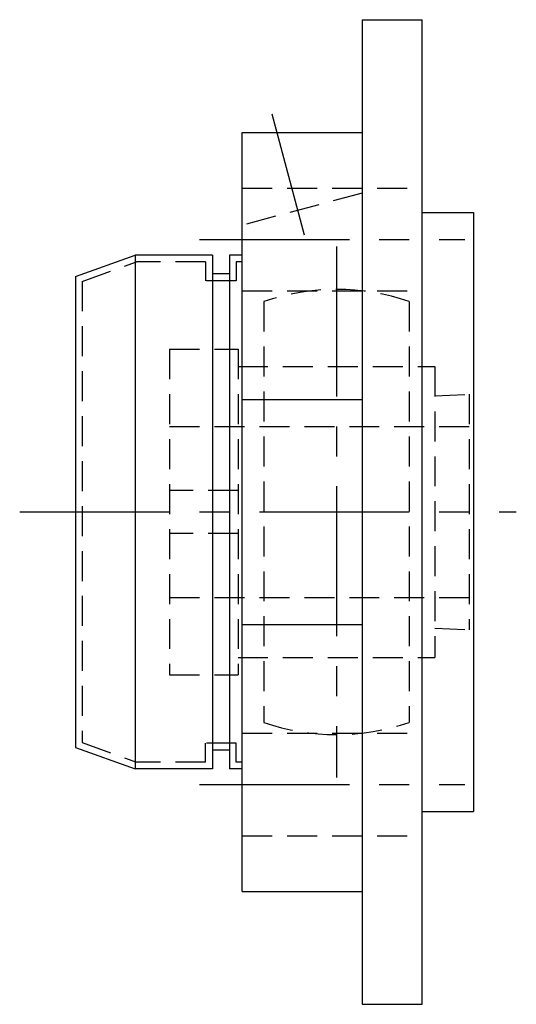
# Model space of a CAD drawing. Extents: x -62 to 141, y -63 to 140.
# Tile 8 of 8: x 83 to 141, y -58 to 57. Entities that reach past the tile are written whole.
import ezdxf

# ---------------------------------------------------------------- set-up
doc = ezdxf.new("R2010")
doc.units = 0
doc.header["$LTSCALE"] = 14
doc.linetypes.add('CENTER', pattern=[2, 1.25, -0.25, 0.25, -0.25])
doc.linetypes.add('HIDDEN', pattern=[0.375, 0.25, -0.125])
doc.layers.get('0').update_dxf_attribs({"linetype": 'CONTINUOUS'})
doc.layers.add('CENTER', color=1, linetype='CENTER')
doc.layers.add('HIDDEN', color=3, linetype='HIDDEN')

msp = doc.modelspace()

# ---------------------------------------------------------------- linework, layer by layer
for p, q in [((122.5, 57.5), (129.5, 57.5)), ((122.5, 57.5), (122.5, -57.5)), ((129.5, -57.5), (129.5, 57.5)), ((108.5, -44.32), (108.5, 44.31)), ((108.5, 44.31), (122.5, 44.31)), ((129.5, 35), (135.5, 35)), ((135.5, 35), (135.5, -35)), ((89, 27.5), (96, 30)), ((96, 30), (96, -30)), ((105, 30), (96, 30)), ((105, 30), (105, -30)), ((107, 30), (107, -30)), ((108.5, 30), (107, 30)), ((107, 27.8), (105, 27.8)), ((89, 27.5), (89, -27.5)), ((108.5, 13.14), (122.5, 13.14)), ((108.5, -13.14), (122.5, -13.14)), ((89, -27.5), (96, -30)), ((107, -27.8), (105, -27.8)), ((105, -30), (96, -30)), ((108.5, -30), (107, -30)), ((129.5, -35), (135.5, -35)), ((108.5, -44.32), (122.5, -44.32)), ((122.5, -57.5), (129.5, -57.5))]:
    msp.add_line(p, q)
at = {"layer": 'CENTER', "linetype": 'CONTINUOUS'}
msp.add_line((115.78, 32.34), (112, 46.45), dxfattribs=at)
at = {"layer": 'CENTER'}
for p, q in [((103.5, 31.82), (134.5, 31.82)), ((119.5, 31), (119.5, -31)), ((82.5, 0), (140.5, 0)), ((103.5, -31.82), (134.5, -31.82))]:
    msp.add_line(p, q, dxfattribs=at)
at = {"layer": 'HIDDEN'}
for p, q in [((108.5, 37.82), (129.5, 37.82)), ((122.5, 37.25), (108.5, 33.5)), ((89.8, 26.94), (96.14, 29.2)), ((104.2, 29.2), (96.14, 29.2)), ((104.2, 29.2), (104.2, 27)), ((107.8, 29.2), (107.8, 27)), ((108.5, 29.2), (107.8, 29.2)), ((89.8, 26.94), (89.8, -26.94)), ((107.8, 27), (104.2, 27)), ((108.5, 25.82), (129.5, 25.82)), ((111, 24.57), (111, -24.57)), ((128, 24.57), (128, -24.57)), ((100, 19), (108, 19)), ((100, 19), (100, -19)), ((108, 19), (108, -19)), ((108, 17), (131, 17)), ((131, 17), (131, -17)), ((131, 13.58), (135, 13.75)), ((135, 13.75), (135, -13.75)), ((100, 10), (135, 10)), ((108, 2.5), (100, 2.5)), ((108, -2.5), (100, -2.5)), ((100, -10), (135, -10)), ((131, -13.58), (135, -13.75)), ((108, -17), (131, -17)), ((100, -19), (108, -19)), ((108.5, -25.82), (129.5, -25.82)), ((89.8, -26.94), (96.14, -29.2)), ((107.8, -27), (104.2, -27)), ((104.2, -29.2), (104.2, -27)), ((107.8, -29.2), (107.8, -27)), ((104.2, -29.2), (96.14, -29.2)), ((108.5, -29.2), (107.8, -29.2)), ((108.5, -37.82), (129.5, -37.82))]:
    msp.add_line(p, q, dxfattribs=at)
for start, end in [(70.9179, 109.0821), (250.9179, 289.0821)]:
    msp.add_arc((119.5, 0), 26, start, end, dxfattribs=at)

doc.saveas('drawing.dxf')
